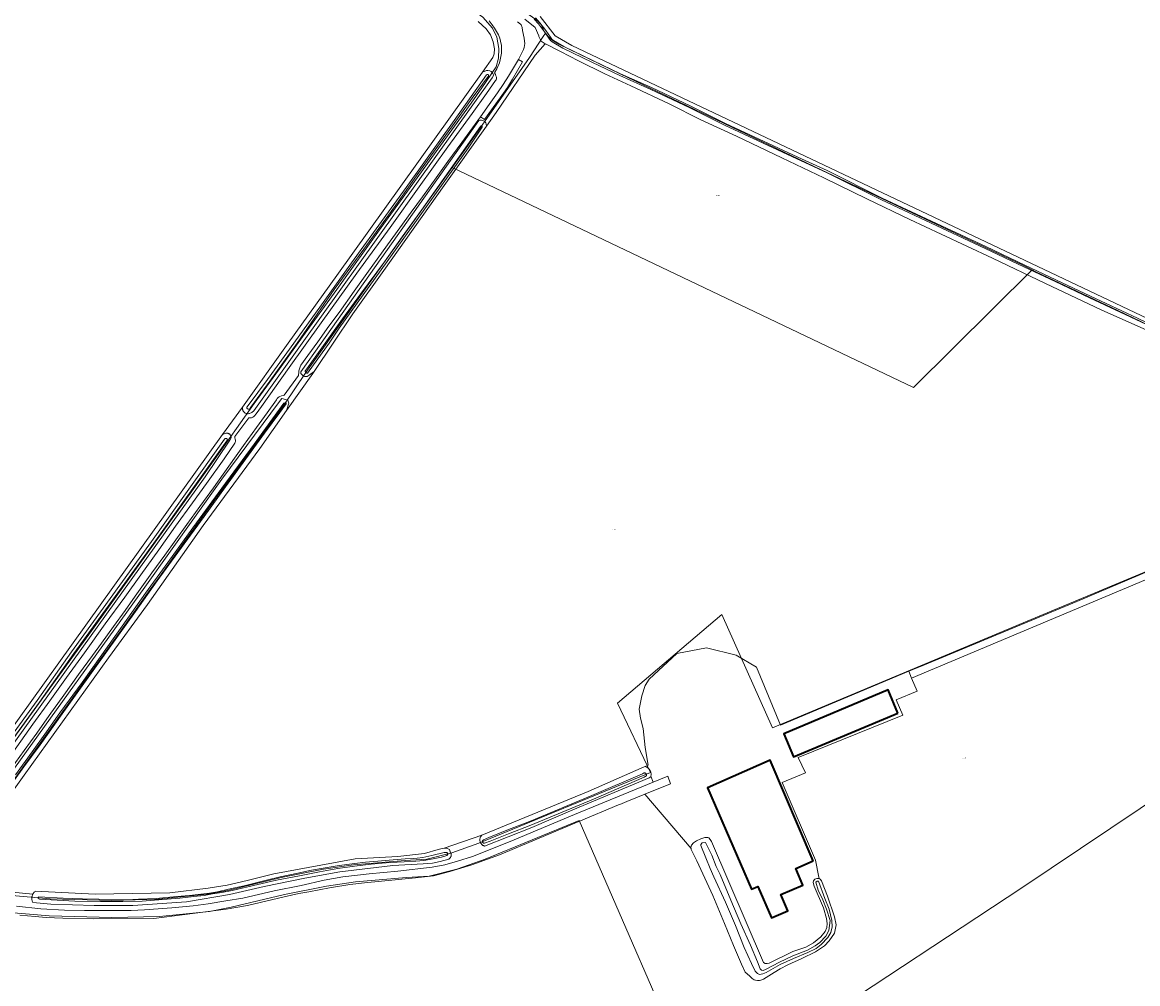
# Model space of a CAD drawing. Header units: metres. Extents: x 250001 to 257773, y 598992 to 609118.
# Tile 236 of 256: x 252382 to 252836, y 602239 to 602631. Entities that reach past the tile are written whole.
import ezdxf
from ezdxf.enums import TextEntityAlignment as Align
from ezdxf.lldxf.tags import DXFTag

# ---------------------------------------------------------------- set-up
doc = ezdxf.new("R2010")
doc.units = ezdxf.units.M
for name, color, linetype, lineweight in [('B-WE-GR-BOUWLAND-GV', 252, 'Continuous', 13), ('B-WE-GR-GROENVOORZIENING-GV', 252, 'Continuous', 18), ('B-WE-KG-GRENS_PERCEEL-G', 150, 'KG-PERCEEL', 18), ('B-WE-KG-GRENS_PERCEEL-S', 150, 'Continuous', 25), ('B-WE-OG-BEBOUWING-GV', 1, 'Continuous', 35), ('B-WE-OG-BEBOUWING-T18', 7, 'Continuous', 18), ('B-WE-OG-TERREIN_ERF-GV', 7, 'Continuous', 18), ('B-WE-OG-WATER-GV', 252, 'Continuous', 18), ('B-WE-OG-WATER_SLOOT-GV', 252, 'Continuous', 18), ('B-WE-VH-ONVERHARD-GV', 252, 'Continuous', 18), ('B-WE-VH-VERHARDING_BEDRIJFSVLOERPLAAT-GV', 252, 'Continuous', 18), ('B-WE-VH-VERHARDING_GESLOTEN-GV', 252, 'Continuous', 18), ('B-WE-VH-VERHARDING_OPEN-GV', 252, 'Continuous', 18), ('X-XX-AL-REFERENTIE-G', 7, 'Continuous', 18)]:
    doc.layers.add(name, color=color, linetype=linetype, lineweight=lineweight)
doc.styles.add('NLCS-ISO', font='NLCS-ISO.ttf')
doc.styles.add('NLCS-ISO-ANNOTATIEF-T18', font='NLCS-ISO.ttf', dxfattribs={"height": 1.8})
doc.styles.get("Standard").update_dxf_attribs({"font": 'NLCS-ISO.ttf'})
tags = doc.linetypes.add('KG-PERCEEL', pattern='A,5.5,-2,["P",Standard,S=1.8,R=0,X=-0.5,Y=-0.9],-2,5.5,-2,[5,NLCS.SHX,S=0.75,R=0,X=0,Y=0],-2', length=19).pattern_tags.tags
tags[6] = DXFTag(74, 10)

# ---------------------------------------------------------------- blocks, each defined once
blk = doc.blocks.new('SKG-PERCEELNUMMER-SO')
at = {"style": 'NLCS-ISO', "oblique": 10, "flags": 1}
blk.add_attdef('GEMEENTECODE', text='', height=1.8, dxfattribs=at).set_placement((0, 2.6), align=Align.MIDDLE_CENTER)
at = {"style": 'NLCS-ISO', "oblique": 10}
blk.add_attdef('SECTIE', text='', height=1.8, dxfattribs=at).set_placement((-0.5, 0), align=Align.MIDDLE_RIGHT)
blk.add_attdef('PERCEELNUMMER', text='', height=1.8, dxfattribs=at).set_placement((0.5, 0), align=Align.MIDDLE_LEFT)
blk = doc.blocks.new('BS2021-132-Xref-KAD-20210617')
at = {"layer": 'B-WE-KG-GRENS_PERCEEL-G', "flags": 128}
for points in [[(252595.371, 602626.159), (252594.758, 602626.924), (252593.551, 602629.742), (252591.939, 602631.353), (252589.123, 602633.365), (252585.096, 602635.781), (252578.654, 602639.002), (252561.746, 602648.261), (252552.488, 602653.092), (252550.475, 602654.299), (252549.266, 602655.507), (252547.656, 602657.52), (252546.047, 602661.546), (252545.645, 602666.377), (252546.22, 602672.707)], [(252343.736, 602290.929), (252344.984, 602292.375), (252349.015, 602297.937), (252356.75, 602308.437), (252376.125, 602335.5), (252386.125, 602349.312), (252401.484, 602370.562), (252411.625, 602384.5), (252427.156, 602406), (252451.453, 602439.812), (252465.609, 602459.75), (252476.734, 602475.437), (252487.14, 602489.562), (252496.468, 602502.625), (252510.437, 602521.875), (252528.515, 602547.062), (252543.171, 602567.375), (252554.312, 602582.875), (252565.015, 602597.687), (252569.437, 602603.937), (252575.187, 602612.5), (252576.234, 602616), (252576.375, 602620), (252575.5, 602624.562), (252573.781, 602628.187), (252569.859, 602632.75), (252566.453, 602635.187), (252561.937, 602637.5), (252545.906, 602645.75), (252532.75, 602652.562), (252532.179, 602652.924)], [(252595.371, 602626.159), (252594.412, 602624.807), (252588.781, 602616.375), (252563.796, 602580.625), (252557.326, 602571.595)], [(252793.288, 602529.873), (252789.204, 602531.916), (252707.479, 602570.564), (252625.756, 602609.614), (252600.797, 602621.691), (252597.979, 602623.301), (252596.369, 602624.911), (252595.371, 602626.159)], [(252557.326, 602571.595), (252525.062, 602526.562), (252497.765, 602488.125), (252489.078, 602475.187), (252480.375, 602463.312), (252471.14, 602450.5), (252460.843, 602436.375), (252447.953, 602418.5), (252438.968, 602405.875), (252434.531, 602399.75), (252422.828, 602383.375), (252409.281, 602364.562), (252383.171, 602328.25), (252362.015, 602298.812), (252354.312, 602287.875), (252349.419, 602281.019)], [(252557.326, 602571.595), (252745.056, 602481.968), (252793.288, 602529.873)], [(252952.648, 602455.024), (252949.83, 602455.829), (252947.012, 602457.037), (252936.948, 602461.868), (252898.3, 602479.984), (252869.314, 602493.671), (252828.252, 602513.398), (252794.838, 602529.098), (252793.288, 602529.873)], [(252624.628, 602353.573), (252667.017, 602389.603), (252687.642, 602343.543), (252789.703, 602386.181), (252953.485, 602454.618)], [(252638.101, 602325.284), (252624.628, 602353.573)], [(252349.419, 602281.019), (252359.072, 602278.602), (252376.636, 602275.447), (252393.807, 602273.989), (252418.851, 602273.314), (252437.847, 602273.768), (252457.651, 602275.767), (252466.019, 602277.358), (252487.718, 602282.544), (252505.04, 602285.962), (252517.152, 602287.771), (252538.188, 602289.571), (252546.98, 602290.128), (252557.196, 602292.668), (252568.222, 602296.615), (252638.101, 602325.284)], [(252702.447, 602221.157), (252704.319, 602222.462), (252789.16, 602278.367), (252849.189, 602318.661)], [(252345.048, 602274.897), (252357.612, 602271.752), (252375.716, 602268.5), (252393.407, 602266.998), (252418.849, 602266.312), (252438.288, 602266.777), (252458.655, 602268.832), (252467.475, 602270.509), (252489.193, 602275.7), (252506.248, 602279.065), (252517.957, 602280.814), (252538.729, 602282.591), (252548.053, 602283.182), (252559.222, 602285.959), (252570.72, 602290.074), (252609.037, 602305.794), (252658.823, 602191.263)]]:
    blk.add_lwpolyline(points, dxfattribs=at)
at = {"layer": 'B-WE-KG-GRENS_PERCEEL-S', "xscale": 0.2, "yscale": 0.2, "zscale": 0.2}
for p, values in [((252665.171, 602560.118), {'PERCEELNUMMER': '133', 'SECTIE': 'M'}), ((252623.055, 602424.268), {'PERCEELNUMMER': '402', 'SECTIE': 'M'}), ((252765.431, 602331.145), {'PERCEELNUMMER': '403', 'SECTIE': 'M'})]:
    blk.add_blockref('SKG-PERCEELNUMMER-SO', p, dxfattribs=at).add_auto_attribs(values)
blk = doc.blocks.new('BS2021-132-Xref-BGT-GRIJS-20210617-aangepast')
at = {"layer": 'B-WE-GR-BOUWLAND-GV', "flags": 128}
for points in [[(252593.165, 602632.978), (252599.211, 602625.148), (252606.05, 602621.183), (252861.435, 602500), (252952.179, 602456.941), (252954.855, 602457.634), (252957.432, 602459.121), (252976.233, 602480.011), (252994.241, 602500), (253000, 602506.896), (253006.278, 602514.566), (253019.61, 602529.729), (253032.752, 602544.942), (253045.336, 602559.37), (253061.363, 602577.725), (253075.728, 602594.161), (253081.523, 602601.325), (253098.521, 602621.15), (253116.121, 602640.742)], [(252347.367, 602300.548), (252463.957, 602462.842), (252471.977, 602474.007), (252490.651, 602500), (252510.453, 602527.565), (252569.661, 602610.3), (252573.943, 602616.284), (252574.456, 602617.784), (252574.518, 602619.872), (252574.075, 602622.656), (252572.911, 602625.512), (252571.214, 602627.948), (252567.92, 602630.943)], [(252909.18, 602433.028), (252744.209, 602363.683), (252746.521, 602358.422), (252737.948, 602354.912), (252740.697, 602348.611), (252698.067, 602331.427), (252701.055, 602325.187), (252691.563, 602321.319), (252705.186, 602289.679), (252706.57, 602282.683), (252706.823, 602282.008), (252707.037, 602281.901), (252707.644, 602281.264), (252710.089, 602275.024), (252712.98, 602266.662), (252713.625, 602263.374), (252712.979, 602260.013), (252710.802, 602256.793), (252708.845, 602254.795), (252705.203, 602252.3), (252699.669, 602249.587), (252693.868, 602247.087), (252690.797, 602245.451), (252688.362, 602243.892), (252684.012, 602241.229), (252682.929, 602240.759), (252682.339, 602240.683), (252681.546, 602240.663), (252680.789, 602240.804), (252680.211, 602241.01), (252679.444, 602241.533), (252678.284, 602242.537), (252676.596, 602244.121), (252675.006, 602247.344), (252671.759, 602254.873), (252668.194, 602263.84), (252663.35, 602275.245), (252656.951, 602289.332), (252654.66, 602294.043), (252654.565, 602294.432), (252635.743, 602316.502), (252628.457, 602313.568), (252625.632, 602312.327), (252625.091, 602312.134), (252576.549, 602291.838), (252565.304, 602287.696), (252556.398, 602284.997), (252549.742, 602283.316), (252542.417, 602282.524), (252521.685, 602280.44), (252515.658, 602279.735), (252507.498, 602278.426), (252498.997, 602276.758), (252495.018, 602276.056), (252489.007, 602274.701), (252479.171, 602272.499), (252474.056, 602271.268), (252465.356, 602269.753), (252435.997, 602265.96), (252411.593, 602265.775), (252398.945, 602266.035), (252392.092, 602266.358), (252387.635, 602266.742), (252381.476, 602267.283)], [(252839.931, 602505.399), (252821.474, 602513.682), (252798.768, 602524.383), (252777.147, 602534.633), (252756.368, 602544.396), (252743.59, 602550.442), (252726.13, 602558.756), (252708.554, 602567.325), (252691.42, 602575.45), (252673.105, 602584.266), (252658.549, 602590.963), (252645.678, 602597.45), (252630.012, 602604.766), (252619.415, 602609.659), (252608.724, 602614.977), (252601.402, 602618.751), (252600.621, 602619.168), (252596.103, 602621.406), (252595.253, 602621.827), (252591.125, 602617.277), (252575.25, 602593.993), (252571.286, 602588.423), (252554.084, 602564.254), (252529.53, 602529.646), (252516.936, 602511.972), (252508.885, 602500), (252501.144, 602488.489), (252500.638, 602487.736), (252489.944, 602472.639), (252479.047, 602457.256), (252455.976, 602425.824), (252433.433, 602393.756), (252417.558, 602372.06), (252383.268, 602324.223), (252359.244, 602290.886)], [(252368.429, 602277.625), (252386.764, 602275.842), (252386.886, 602276.054), (252387.022, 602276.258), (252387.171, 602276.453), (252387.332, 602276.637), (252387.505, 602276.81), (252387.694, 602276.993), (252412.124, 602275.822), (252442.503, 602276.304), (252458.054, 602278.268), (252465.845, 602279.526), (252473.958, 602281.444), (252484.83, 602284.125), (252517.925, 602290.241), (252535.269, 602291.215), (252546.032, 602292.378), (252551.617, 602293.996), (252553.269, 602294.382), (252554.158, 602294.573), (252569.423, 602299.883), (252612.636, 602317.617), (252635.418, 602327.586), (252635.829, 602327.766), (252637.113, 602328.326), (252635.823, 602335.536), (252635.096, 602343.275), (252633.938, 602347.476), (252633.409, 602351.047), (252634.467, 602356.604), (252635.923, 602360.705), (252637.51, 602363.351), (252648.71, 602373.705), (252660.793, 602376.043), (252672.877, 602373.12), (252681.221, 602368.27), (252690.878, 602344.59), (252743.152, 602366.542), (252747.896, 602368.534), (252811.528, 602394.993), (252891.829, 602428.992)]]:
    blk.add_lwpolyline(points, dxfattribs=at)
at = {"layer": 'B-WE-GR-GROENVOORZIENING-GV', "flags": 128}
for points in [[(252583.983, 602630.759), (252585.102, 602629.847), (252585.37, 602629.547), (252585.541, 602629.257), (252585.693, 602628.91), (252585.806, 602628.524), (252586.028, 602627.252), (252586.605, 602624.246), (252586.837, 602623.003), (252586.927, 602622.06), (252586.835, 602621.214), (252586.636, 602620.339), (252586.371, 602619.59), (252585.474, 602617.72), (252584.343, 602615.534), (252585.972, 602614.512), (252583.995, 602611.042), (252581.922, 602607.534), (252579.802, 602604.152), (252577.508, 602600.799), (252573.983, 602595.973), (252570.525, 602591.079), (252568.887, 602592.196), (252561.318, 602581.758), (252555.627, 602573.983), (252550.809, 602567.346), (252545.302, 602559.656), (252540.679, 602553.346), (252536.096, 602547.055), (252529.325, 602537.612), (252522.653, 602528.4), (252517.525, 602521.265), (252511.318, 602512.56), (252507.181, 602506.939), (252502.712, 602500.656), (252498.653, 602495.093), (252495.768, 602491.042), (252495.446, 602490.457), (252495.319, 602490.034), (252495.171, 602489.574), (252495.002, 602488.766), (252494.91, 602487.968), (252494.868, 602487.343), (252494.826, 602486.833), (252489.037, 602478.837), (252488.652, 602478.792), (252487.958, 602478.614), (252487.263, 602478.378), (252486.945, 602478.226), (252486.597, 602477.988), (252486.393, 602477.787), (252486.199, 602477.528), (252485.821, 602477.03), (252482.032, 602471.744), (252477.797, 602465.73), (252472.455, 602458.404), (252466.481, 602449.938), (252460.177, 602441.127), (252454.699, 602433.571), (252449.426, 602426.303), (252440.373, 602413.768), (252435.206, 602406.566), (252431.797, 602401.874), (252428.349, 602397.047), (252424.24, 602391.263), (252419.491, 602384.712), (252414.624, 602377.942), (252411.021, 602372.904), (252405.378, 602365.206), (252399.346, 602356.759), (252393.44, 602348.484), (252388.302, 602341.331), (252383.165, 602334.293), (252377.92, 602326.976)], [(252380.071, 602270.899), (252389.991, 602269.873), (252399.672, 602269.381), (252407.703, 602269.206), (252416.405, 602269.16), (252426.77, 602269.158), (252432.227, 602269.433), (252443.291, 602270.236), (252451.994, 602271.022), (252458.11, 602271.877), (252465.23, 602273.049), (252472.192, 602274.241), (252484.909, 602277.177), (252495.913, 602279.416), (252505.237, 602281.455), (252512.89, 602282.867), (252523.514, 602284.13), (252535.291, 602285.198), (252549.235, 602286.794), (252554.359, 602287.758), (252559.558, 602289.286), (252565.557, 602291.194), (252580.915, 602297.234), (252607.162, 602308.253), (252639.104, 602321.369), (252638.194, 602323.821), (252638.132, 602323.6), (252637.572, 602323.106), (252606.512, 602310.2), (252589.717, 602302.987), (252570.47, 602295.417), (252570.437, 602295.428), (252570.244, 602295.501), (252570.057, 602295.589), (252569.877, 602295.692), (252569.706, 602295.808), (252569.544, 602295.936), (252569.393, 602296.077), (252569.253, 602296.229), (252569.125, 602296.392), (252569.01, 602296.564), (252568.909, 602296.744), (252568.822, 602296.932), (252568.749, 602297.126), (252568.692, 602297.324), (252568.651, 602297.527), (252568.625, 602297.732), (252568.615, 602297.938), (252568.622, 602298.145), (252568.644, 602298.351), (252568.682, 602298.554), (252568.736, 602298.754), (252568.804, 602298.949), (252568.888, 602299.138), (252569.423, 602299.883), (252554.158, 602294.573), (252555.089, 602294.554), (252556.213, 602293.94), (252556.552, 602293.083), (252556.587, 602293.027), (252556.681, 602292.857), (252556.762, 602292.68), (252556.827, 602292.497), (252556.877, 602292.309), (252556.912, 602292.117), (252556.931, 602291.924), (252556.933, 602291.729), (252556.92, 602291.535), (252556.891, 602291.343), (252556.846, 602291.153), (252556.786, 602290.968), (252556.711, 602290.789), (252555.931, 602290.019), (252552.407, 602289.129), (252549.326, 602288.45), (252545.587, 602288.154), (252533.26, 602287.515), (252526.382, 602286.717), (252511.601, 602284.924), (252497.425, 602282.358), (252480.881, 602278.921), (252466.772, 602275.63), (252449.247, 602272.765), (252427.47, 602271.222), (252411.675, 602271.192), (252394.017, 602271.77), (252386.764, 602272.455), (252386.561, 602272.758), (252386.482, 602272.99), (252386.419, 602273.227), (252386.372, 602273.467), (252386.34, 602273.71), (252386.324, 602273.954), (252386.324, 602274.199), (252386.34, 602274.444), (252386.372, 602274.687), (252386.42, 602274.927), (252386.483, 602275.164), (252386.562, 602275.396), (252386.656, 602275.622), (252386.764, 602275.842), (252368.429, 602277.625)], [(252376.864, 602323.657), (252432.364, 602400.812), (252463.698, 602444.716), (252487.032, 602476.344), (252488.09, 602477.518), (252490.459, 602476.85), (252490.942, 602475.659), (252489.944, 602472.639), (252500.638, 602487.736), (252501.144, 602488.489), (252499.217, 602486.967), (252498.308, 602486.482), (252498.159, 602486.457), (252497.971, 602486.439), (252497.782, 602486.437), (252497.594, 602486.451), (252497.408, 602486.481), (252497.225, 602486.527), (252497.046, 602486.588), (252496.873, 602486.664), (252496.707, 602486.755), (252496.55, 602486.859), (252496.402, 602486.975), (252496.264, 602487.105), (252496.138, 602487.245), (252496.024, 602487.396), (252495.923, 602487.555), (252495.836, 602487.723), (252495.834, 602488.405), (252504.04, 602500), (252568.242, 602590.723), (252568.714, 602590.841), (252569.251, 602590.874), (252570.059, 602590.598), (252570.599, 602590.206), (252570.985, 602589.672), (252571.215, 602589.123), (252571.286, 602588.423), (252575.25, 602593.993), (252591.125, 602617.277), (252595.253, 602621.827), (252596.103, 602621.406), (252594.792, 602622.192), (252593.589, 602622.915), (252592.616, 602624.911), (252592.548, 602625.068), (252591.08, 602628.498), (252586.885, 602631.868)], [(252567.92, 602630.943), (252571.214, 602627.948), (252572.911, 602625.512), (252574.075, 602622.656), (252574.518, 602619.872), (252574.456, 602617.784), (252573.943, 602616.284), (252569.661, 602610.3), (252570.383, 602610.679), (252571.271, 602611.043), (252571.916, 602611.048), (252572.741, 602610.835), (252573.21, 602610.592), (252573.611, 602610.239), (252573.902, 602609.802), (252574.218, 602609.198), (252574.211, 602608.955), (252573.658, 602608.024), (252496.359, 602500), (252476.681, 602472.5), (252475.864, 602471.836), (252474.84, 602471.45), (252474.76, 602471.426), (252474.578, 602471.385), (252474.394, 602471.359), (252474.208, 602471.35), (252474.022, 602471.356), (252473.837, 602471.378), (252473.655, 602471.416), (252473.477, 602471.47), (252473.304, 602471.539), (252473.137, 602471.622), (252472.978, 602471.719), (252472.829, 602471.83), (252472.689, 602471.953), (252472.56, 602472.087), (252472.444, 602472.232), (252472.34, 602472.387), (252472.25, 602472.55), (252472.174, 602472.72), (252472.113, 602472.896), (252472.067, 602473.076), (252472.037, 602473.26), (252472.023, 602473.446), (252471.977, 602474.007), (252463.957, 602462.842), (252465.043, 602463.346), (252465.053, 602463.349), (252465.216, 602463.398), (252465.384, 602463.432), (252465.554, 602463.45), (252465.724, 602463.452), (252465.894, 602463.438), (252466.063, 602463.409), (252466.227, 602463.363), (252466.387, 602463.303), (252466.54, 602463.227), (252466.686, 602463.138), (252466.822, 602463.036), (252466.949, 602462.921), (252467.064, 602462.795), (252467.167, 602462.658), (252467.256, 602462.513), (252467.332, 602462.36), (252467.393, 602462.2), (252467.439, 602462.036), (252467.469, 602461.868), (252467.483, 602461.698), (252467.482, 602461.527), (252466.933, 602460.516), (252456.897, 602445.715), (252349.474, 602296.29)], [(252378.531, 602333.446), (252386.78, 602344.961), (252393.618, 602354.491), (252400.425, 602364.001), (252407.708, 602373.992), (252416.19, 602385.784), (252424.098, 602396.645), (252430.643, 602405.796), (252437.985, 602416.002), (252444.832, 602425.593), (252451.691, 602435.072), (252457.369, 602442.964), (252464.539, 602452.995), (252468.894, 602459.32), (252469.085, 602459.708), (252469.143, 602460.076), (252469.14, 602460.534), (252469.096, 602461.043), (252468.98, 602461.582), (252468.854, 602462.049), (252474.596, 602469.647), (252475.146, 602469.62), (252475.644, 602469.715), (252476.253, 602469.974), (252476.69, 602470.221), (252476.983, 602470.478), (252477.589, 602471.236), (252479.757, 602474.286), (252491.051, 602490.172), (252504.051, 602508.3), (252518.594, 602528.578), (252532.069, 602547.147), (252543.929, 602563.628), (252555.638, 602579.965), (252565.441, 602593.548), (252571.271, 602601.605), (252575.012, 602606.896), (252575.213, 602607.233), (252575.37, 602607.588), (252575.371, 602607.876), (252575.326, 602608.3), (252575.166, 602608.802), (252574.919, 602609.342), (252574.616, 602610.008), (252575.512, 602611.696), (252575.971, 602612.655), (252576.549, 602614.104), (252576.893, 602615.314), (252577.201, 602616.659), (252577.422, 602618.034), (252577.471, 602619.727), (252577.366, 602621.219), (252577.079, 602622.895), (252576.712, 602624.13), (252576.144, 602625.5), (252575.441, 602626.852), (252574.575, 602628.301), (252573.612, 602629.626), (252572.41, 602631.212)]]:
    blk.add_lwpolyline(points, dxfattribs=at)
at = {"layer": 'B-WE-OG-BEBOUWING-GV', "flags": 128}
for points in [[(252738.682, 602349.531), (252734.732, 602358.946), (252692.26, 602341.129), (252696.21, 602331.714)], [(252704.285, 602289.325), (252686.801, 602330.291), (252661.236, 602319.162), (252679.199, 602277.836), (252681.692, 602278.92), (252687.244, 602266.146), (252693.97, 602269.03), (252691.117, 602275.715), (252700.015, 602279.512), (252697.13, 602286.271)]]:
    blk.add_lwpolyline(points, close=True, dxfattribs=at)
at = {"layer": 'B-WE-OG-TERREIN_ERF-GV', "flags": 128}
for points in [[(252681.221, 602368.27), (252672.877, 602373.12), (252660.793, 602376.043), (252648.71, 602373.705), (252637.51, 602363.351), (252635.923, 602360.705), (252634.467, 602356.604), (252633.409, 602351.047), (252633.938, 602347.476), (252635.096, 602343.275), (252635.823, 602335.536), (252637.113, 602328.326), (252635.829, 602327.766), (252635.883, 602327.752), (252636.101, 602327.683), (252636.314, 602327.598), (252636.521, 602327.5), (252636.72, 602327.387), (252636.911, 602327.26), (252637.093, 602327.121), (252637.264, 602326.969), (252637.425, 602326.805), (252637.573, 602326.631), (252637.71, 602326.446), (252637.832, 602326.253), (252637.942, 602326.052), (252638.036, 602325.843), (252638.117, 602325.629), (252638.181, 602325.409), (252638.231, 602325.185), (252638.264, 602324.959), (252638.282, 602324.73), (252638.284, 602324.501), (252638.27, 602324.272), (252638.24, 602324.045), (252638.194, 602323.821), (252639.104, 602321.369), (252645.078, 602323.822), (252646.237, 602320.727), (252635.743, 602316.502), (252654.565, 602294.432), (252654.469, 602294.822), (252654.796, 602295.794), (252655.516, 602296.666), (252656.701, 602297.48), (252658.468, 602298.279), (252660.201, 602298.836), (252661.333, 602298.946), (252661.809, 602298.787), (252662.369, 602298.119), (252662.872, 602297.298), (252684.068, 602248.019), (252684.701, 602247.634), (252685.465, 602247.593), (252686.363, 602247.808), (252696.016, 602252.445), (252701.182, 602254.236), (252704.36, 602256.015), (252707.353, 602258.444), (252709.097, 602260.588), (252709.787, 602262.277), (252709.951, 602263.938), (252709.698, 602265.951), (252708.382, 602270.275), (252704.681, 602279.018), (252704.238, 602280.614), (252704.353, 602281.229), (252704.949, 602281.877), (252705.773, 602282.23), (252706.441, 602282.197), (252706.823, 602282.008), (252706.57, 602282.683), (252705.186, 602289.679), (252691.563, 602321.319), (252701.055, 602325.187), (252698.067, 602331.427), (252740.697, 602348.611), (252737.948, 602354.912), (252746.521, 602358.422), (252744.209, 602363.683), (252743.152, 602366.542), (252690.878, 602344.59)], [(252692.26, 602341.129), (252734.732, 602358.946), (252738.682, 602349.531), (252696.21, 602331.714)], [(252686.801, 602330.291), (252704.285, 602289.325), (252697.13, 602286.271), (252700.015, 602279.512), (252691.117, 602275.715), (252693.97, 602269.03), (252687.244, 602266.146), (252681.692, 602278.92), (252679.199, 602277.836), (252661.236, 602319.162)]]:
    blk.add_lwpolyline(points, close=True, dxfattribs=at)
at = {"layer": 'B-WE-OG-WATER-GV', "flags": 128}
for points in [[(252850.614, 602503.287), (252836.263, 602510.18), (252817.072, 602519.225), (252802.974, 602525.867), (252790.329, 602531.797), (252774.503, 602539.358), (252750.328, 602550.648), (252732.323, 602559.124), (252709.968, 602570.268), (252697.986, 602575.753), (252668.548, 602589.509), (252654.172, 602596.696), (252638.492, 602604.065), (252625.866, 602609.673), (252614.835, 602615.005), (252602.787, 602620.795), (252598.536, 602623.286), (252597.872, 602623.812), (252597.303, 602624.579), (252595.528, 602627.267), (252593.072, 602630.481), (252591.19, 602632.46)], [(252590.66, 602631.857), (252592.463, 602629.961), (252594.875, 602626.804), (252596.647, 602624.12), (252597.293, 602623.25), (252598.083, 602622.624), (252602.411, 602620.088), (252614.488, 602614.284), (252625.53, 602608.948), (252638.159, 602603.337), (252653.823, 602595.976), (252668.2, 602588.789), (252697.651, 602575.027), (252709.622, 602569.546), (252731.974, 602558.404), (252749.989, 602549.924), (252774.161, 602538.635), (252789.987, 602531.074), (252802.633, 602525.144), (252816.731, 602518.502), (252839.582, 602507.787)], [(252376.184, 602318.034), (252383.129, 602327.593), (252389.655, 602336.65), (252398.692, 602349.196), (252404.719, 602357.717), (252411.344, 602366.826), (252421.647, 602381.283), (252428.44, 602390.899), (252437.377, 602403.402), (252445.719, 602414.876), (252456.377, 602429.583), (252465.188, 602441.54), (252473.36, 602452.999), (252480.995, 602463.43), (252487.257, 602471.797), (252489.766, 602475.397), (252489.75, 602475.608), (252489.646, 602475.725), (252489.283, 602475.786), (252488.924, 602475.707), (252476.741, 602458.982), (252463.633, 602441.089), (252451.807, 602424.935), (252441.688, 602410.744), (252432.596, 602398.368), (252423.101, 602384.886), (252414.167, 602372.232), (252406.819, 602361.979), (252397.725, 602349.598), (252392.33, 602341.867), (252386.404, 602333.709), (252379.741, 602324.376)], [(252366.293, 602322.201), (252389.404, 602353.971), (252403.385, 602373.718), (252435.952, 602418.624), (252465.733, 602460.315), (252465.743, 602460.328), (252465.797, 602460.41), (252465.837, 602460.499), (252465.863, 602460.594), (252465.872, 602460.692), (252465.865, 602460.79), (252465.843, 602460.885), (252465.805, 602460.975), (252465.753, 602461.059), (252465.689, 602461.132), (252465.613, 602461.195), (252465.528, 602461.244), (252465.437, 602461.278), (252465.341, 602461.298), (252465.242, 602461.301), (252465.145, 602461.289), (252465.051, 602461.261), (252464.963, 602461.218), (252464.883, 602461.161), (252464.814, 602461.092), (252464.756, 602461.013), (252434.978, 602419.324), (252402.41, 602374.417), (252388.429, 602354.67), (252365.315, 602322.897)]]:
    blk.add_lwpolyline(points, dxfattribs=at)
for points in [[(252571.779, 602609.412), (252571.692, 602609.415), (252571.607, 602609.401), (252571.525, 602609.372), (252571.256, 602609.196), (252558.155, 602590.614), (252538.565, 602563.448), (252516.413, 602532.701), (252504.131, 602515.596), (252492.862, 602500), (252482.155, 602485.294), (252474.397, 602474.741), (252473.841, 602473.971), (252473.817, 602473.739), (252473.789, 602473.638), (252473.986, 602473.402), (252474.372, 602473.231), (252474.713, 602473.24), (252474.991, 602473.358), (252475.458, 602473.952), (252483.126, 602484.59), (252494.347, 602500), (252509.323, 602521.867), (252521.416, 602538.352), (252535.401, 602557.618), (252543.759, 602569.526), (252558.184, 602589.473), (252565.432, 602599.766), (252571.958, 602608.544), (252571.992, 602608.566), (252572.058, 602608.622), (252572.112, 602608.69), (252572.153, 602608.766), (252572.179, 602608.848), (252572.19, 602608.934), (252572.185, 602609.02), (252572.163, 602609.104), (252572.127, 602609.182), (252572.077, 602609.253), (252572.015, 602609.313), (252571.943, 602609.361), (252571.863, 602609.394)], [(252569.327, 602588.435), (252569.157, 602588.468), (252569.056, 602588.45), (252568.822, 602588.263), (252557.592, 602572.169), (252544.892, 602554.24), (252536.962, 602543.356), (252529.787, 602533.169), (252520.103, 602520.059), (252512.757, 602510.023), (252505.67, 602500), (252498.169, 602489.623), (252497.567, 602488.733), (252497.571, 602488.618), (252497.589, 602488.505), (252497.624, 602488.396), (252497.673, 602488.292), (252497.736, 602488.196), (252497.813, 602488.11), (252497.9, 602488.036), (252497.996, 602487.974), (252498.101, 602487.926), (252498.211, 602487.893), (252498.324, 602487.876), (252498.439, 602487.875), (252498.514, 602487.883), (252499.223, 602488.861), (252507.274, 602500), (252511.32, 602506.214), (252530.883, 602533.28), (252548.909, 602558.51), (252563.829, 602579.427), (252569.567, 602587.897), (252569.514, 602588.184), (252569.446, 602588.301)], [(252635.807, 602325.149), (252635.698, 602325.163), (252635.587, 602325.162), (252635.479, 602325.144), (252635.373, 602325.111), (252635.274, 602325.063), (252635.183, 602325.002), (252634.784, 602324.862), (252614.208, 602315.981), (252588.785, 602305.385), (252579.656, 602301.916), (252572.201, 602298.869), (252570.16, 602297.956), (252570.073, 602297.918), (252569.98, 602297.861), (252569.897, 602297.791), (252569.824, 602297.709), (252569.765, 602297.618), (252569.719, 602297.519), (252569.688, 602297.415), (252569.673, 602297.307), (252569.674, 602297.198), (252569.691, 602297.09), (252569.723, 602296.986), (252569.77, 602296.888), (252569.831, 602296.798), (252569.905, 602296.717), (252569.989, 602296.648), (252570.083, 602296.593), (252570.184, 602296.551), (252570.29, 602296.525), (252570.398, 602296.515), (252570.507, 602296.52), (252572.806, 602297.388), (252580.242, 602300.427), (252589.377, 602303.898), (252614.834, 602314.509), (252635.426, 602323.438), (252635.939, 602323.697), (252636.002, 602323.725), (252636.096, 602323.783), (252636.181, 602323.853), (252636.255, 602323.935), (252636.316, 602324.027), (252636.363, 602324.127), (252636.396, 602324.232), (252636.413, 602324.341), (252636.414, 602324.451), (252636.399, 602324.561), (252636.369, 602324.667), (252636.323, 602324.767), (252636.263, 602324.86), (252636.191, 602324.943), (252636.107, 602325.015), (252636.014, 602325.074), (252635.913, 602325.119)], [(252662.984, 602291.67), (252660.369, 602296.853), (252659.104, 602296.699), (252658.539, 602296.041), (252658.55, 602295.6), (252660.568, 602290.57), (252662.368, 602286.217), (252663.838, 602282.941), (252668.505, 602272.536), (252672.587, 602263.04), (252676.211, 602254.114), (252679.152, 602247.561), (252680.636, 602244.526), (252681.647, 602243.508), (252682.459, 602243.187), (252683.76, 602243.341), (252685.149, 602244), (252690.753, 602247.157), (252696.172, 602249.627), (252702.076, 602252.029), (252705.447, 602253.723), (252707.514, 602255.363), (252710.153, 602258.183), (252711.405, 602260.264), (252711.949, 602262.528), (252711.884, 602265.057), (252710.678, 602269.786), (252708.981, 602274.041), (252706.369, 602281.095), (252705.865, 602281.172), (252705.372, 602280.736), (252706.316, 602277.398), (252708.141, 602273.541), (252709.69, 602269.772), (252711.11, 602265.171), (252710.937, 602263.066), (252710.615, 602261.059), (252709.321, 602258.732), (252706.908, 602256.218), (252705.061, 602254.762), (252701.902, 602253.065), (252696.001, 602250.787), (252690.487, 602248.205), (252684.797, 602245.169), (252683.865, 602244.824), (252683.155, 602244.902), (252682.914, 602245.137), (252682.696, 602245.46), (252681.558, 602248.325), (252678.76, 602255.049), (252674.764, 602263.779), (252670.797, 602273.392), (252666.416, 602283.779), (252664.763, 602287.144)], [(252555.178, 602292.768), (252554.815, 602292.819), (252554.064, 602292.729), (252549.134, 602291.508), (252545.476, 602290.801), (252543.166, 602290.44), (252541.71, 602290.392), (252538.239, 602290.263), (252531.735, 602289.697), (252527.065, 602289.306), (252522.066, 602288.914), (252516.69, 602288.15), (252511.322, 602287.55), (252505.694, 602286.531), (252500.135, 602285.564), (252494.572, 602284.376), (252487.421, 602282.826), (252481.756, 602281.509), (252472.705, 602279.259), (252466.365, 602277.8), (252461.861, 602276.8), (252458.67, 602276.296), (252455.058, 602275.771), (252450.451, 602275.291), (252445.37, 602274.859), (252439.59, 602274.328), (252436.856, 602274.101), (252429.682, 602273.771), (252424.947, 602273.577), (252420.509, 602273.513), (252413.644, 602273.728), (252406.959, 602273.967), (252399.139, 602274.217), (252389.111, 602274.782), (252388.847, 602274.571), (252388.794, 602274.318), (252388.912, 602274.01), (252389.429, 602273.813), (252403.771, 602273.027), (252414.23, 602272.905), (252423.292, 602272.777), (252431.17, 602273.01), (252439.651, 602273.6), (252446.535, 602274.23), (252452.295, 602274.82), (252456.429, 602275.339), (252459.859, 602275.909), (252463.659, 602276.559), (252467.897, 602277.352), (252478.278, 602279.819), (252485.898, 602281.512), (252495.261, 602283.34), (252503.424, 602284.976), (252510.772, 602286.301), (252517.586, 602287.28), (252524.386, 602288.058), (252528.815, 602288.423), (252532.063, 602288.677), (252537.862, 602288.917), (252542.573, 602289.26), (252545.83, 602289.554), (252549.651, 602290.145), (252552.965, 602290.923), (252555.198, 602291.574), (252555.365, 602291.718), (252555.559, 602291.985), (252555.562, 602292.256), (252555.445, 602292.524)]]:
    blk.add_lwpolyline(points, close=True, dxfattribs=at)
at = {"layer": 'B-WE-OG-WATER_SLOOT-GV', "flags": 128}
for points in [[(253116.121, 602640.742), (253098.521, 602621.15), (253081.523, 602601.325), (253075.728, 602594.161), (253061.363, 602577.725), (253045.336, 602559.37), (253032.752, 602544.942), (253019.61, 602529.729), (253006.278, 602514.566), (253000, 602506.896), (252994.241, 602500), (252976.233, 602480.011), (252957.432, 602459.121), (252954.855, 602457.634), (252952.179, 602456.941), (252861.435, 602500), (252606.05, 602621.183), (252599.211, 602625.148), (252593.165, 602632.978)], [(252586.885, 602631.868), (252591.08, 602628.498), (252592.548, 602625.068), (252592.616, 602624.911), (252593.589, 602622.915), (252594.792, 602622.192), (252596.103, 602621.406), (252600.621, 602619.168), (252601.402, 602618.751), (252608.724, 602614.977), (252619.415, 602609.659), (252630.012, 602604.766), (252645.678, 602597.45), (252658.549, 602590.963), (252673.105, 602584.266), (252691.42, 602575.45), (252708.554, 602567.325), (252726.13, 602558.756), (252743.59, 602550.442), (252756.368, 602544.396), (252777.147, 602534.633), (252798.768, 602524.383), (252821.474, 602513.682), (252839.931, 602505.399)], [(252839.582, 602507.787), (252816.731, 602518.502), (252802.633, 602525.144), (252789.987, 602531.074), (252774.161, 602538.635), (252749.989, 602549.924), (252731.974, 602558.404), (252709.622, 602569.546), (252697.651, 602575.027), (252668.2, 602588.789), (252653.823, 602595.976), (252638.159, 602603.337), (252625.53, 602608.948), (252614.488, 602614.284), (252602.411, 602620.088), (252598.083, 602622.624), (252597.293, 602623.25), (252596.647, 602624.12), (252594.875, 602626.804), (252592.463, 602629.961), (252590.66, 602631.857)], [(252591.19, 602632.46), (252593.072, 602630.481), (252595.528, 602627.267), (252597.303, 602624.579), (252597.872, 602623.812), (252598.536, 602623.286), (252602.787, 602620.795), (252614.835, 602615.005), (252625.866, 602609.673), (252638.492, 602604.065), (252654.172, 602596.696), (252668.548, 602589.509), (252697.986, 602575.753), (252709.968, 602570.268), (252732.323, 602559.124), (252750.328, 602550.648), (252774.503, 602539.358), (252790.329, 602531.797), (252802.974, 602525.867), (252817.072, 602519.225), (252836.263, 602510.18), (252850.614, 602503.287)], [(252379.741, 602324.376), (252386.404, 602333.709), (252392.33, 602341.867), (252397.725, 602349.598), (252406.819, 602361.979), (252414.167, 602372.232), (252423.101, 602384.886), (252432.596, 602398.368), (252441.688, 602410.744), (252451.807, 602424.935), (252463.633, 602441.089), (252476.741, 602458.982), (252488.924, 602475.707), (252489.283, 602475.786), (252489.646, 602475.725), (252489.75, 602475.608), (252489.766, 602475.397), (252487.257, 602471.797), (252480.995, 602463.43), (252473.36, 602452.999), (252465.188, 602441.54), (252456.377, 602429.583), (252445.719, 602414.876), (252437.377, 602403.402), (252428.44, 602390.899), (252421.647, 602381.283), (252411.344, 602366.826), (252404.719, 602357.717), (252398.692, 602349.196), (252389.655, 602336.65), (252383.129, 602327.593), (252376.184, 602318.034)], [(252349.474, 602296.29), (252456.897, 602445.715), (252466.933, 602460.516), (252467.482, 602461.527), (252467.483, 602461.698), (252467.469, 602461.868), (252467.439, 602462.036), (252467.393, 602462.2), (252467.332, 602462.36), (252467.256, 602462.513), (252467.167, 602462.658), (252467.064, 602462.795), (252466.949, 602462.921), (252466.822, 602463.036), (252466.686, 602463.138), (252466.54, 602463.227), (252466.387, 602463.303), (252466.227, 602463.363), (252466.063, 602463.409), (252465.894, 602463.438), (252465.724, 602463.452), (252465.554, 602463.45), (252465.384, 602463.432), (252465.216, 602463.398), (252465.053, 602463.349), (252465.043, 602463.346), (252463.957, 602462.842), (252347.367, 602300.548)], [(252365.315, 602322.897), (252388.429, 602354.67), (252402.41, 602374.417), (252434.978, 602419.324), (252464.756, 602461.013), (252464.814, 602461.092), (252464.883, 602461.161), (252464.963, 602461.218), (252465.051, 602461.261), (252465.145, 602461.289), (252465.242, 602461.301), (252465.341, 602461.298), (252465.437, 602461.278), (252465.528, 602461.244), (252465.613, 602461.195), (252465.689, 602461.132), (252465.753, 602461.059), (252465.805, 602460.975), (252465.843, 602460.885), (252465.865, 602460.79), (252465.872, 602460.692), (252465.863, 602460.594), (252465.837, 602460.499), (252465.797, 602460.41), (252465.743, 602460.328), (252465.733, 602460.315), (252435.952, 602418.624), (252403.385, 602373.718), (252389.404, 602353.971), (252366.293, 602322.201)]]:
    blk.add_lwpolyline(points, dxfattribs=at)
for points in [[(252572.741, 602610.835), (252571.916, 602611.048), (252571.271, 602611.043), (252570.383, 602610.679), (252569.661, 602610.3), (252510.453, 602527.565), (252490.651, 602500), (252471.977, 602474.007), (252472.023, 602473.446), (252472.037, 602473.26), (252472.067, 602473.076), (252472.113, 602472.896), (252472.174, 602472.72), (252472.25, 602472.55), (252472.34, 602472.387), (252472.444, 602472.232), (252472.56, 602472.087), (252472.689, 602471.953), (252472.829, 602471.83), (252472.978, 602471.719), (252473.137, 602471.622), (252473.304, 602471.539), (252473.477, 602471.47), (252473.655, 602471.416), (252473.837, 602471.378), (252474.022, 602471.356), (252474.208, 602471.35), (252474.394, 602471.359), (252474.578, 602471.385), (252474.76, 602471.426), (252474.84, 602471.45), (252475.864, 602471.836), (252476.681, 602472.5), (252496.359, 602500), (252573.658, 602608.024), (252574.211, 602608.955), (252574.218, 602609.198), (252573.902, 602609.802), (252573.611, 602610.239), (252573.21, 602610.592)], [(252571.607, 602609.401), (252571.692, 602609.415), (252571.779, 602609.412), (252571.863, 602609.394), (252571.943, 602609.361), (252572.015, 602609.313), (252572.077, 602609.253), (252572.127, 602609.182), (252572.163, 602609.104), (252572.185, 602609.02), (252572.19, 602608.934), (252572.179, 602608.848), (252572.153, 602608.766), (252572.112, 602608.69), (252572.058, 602608.622), (252571.992, 602608.566), (252571.958, 602608.544), (252565.432, 602599.766), (252558.184, 602589.473), (252543.759, 602569.526), (252535.401, 602557.618), (252521.416, 602538.352), (252509.323, 602521.867), (252494.347, 602500), (252483.126, 602484.59), (252475.458, 602473.952), (252474.991, 602473.358), (252474.713, 602473.24), (252474.372, 602473.231), (252473.986, 602473.402), (252473.789, 602473.638), (252473.817, 602473.739), (252473.841, 602473.971), (252474.397, 602474.741), (252482.155, 602485.294), (252492.862, 602500), (252504.131, 602515.596), (252516.413, 602532.701), (252538.565, 602563.448), (252558.155, 602590.614), (252571.256, 602609.196), (252571.525, 602609.372)], [(252570.059, 602590.598), (252569.251, 602590.874), (252568.714, 602590.841), (252568.242, 602590.723), (252504.04, 602500), (252495.834, 602488.405), (252495.836, 602487.723), (252495.923, 602487.555), (252496.024, 602487.396), (252496.138, 602487.245), (252496.264, 602487.105), (252496.402, 602486.975), (252496.55, 602486.859), (252496.707, 602486.755), (252496.873, 602486.664), (252497.046, 602486.588), (252497.225, 602486.527), (252497.408, 602486.481), (252497.594, 602486.451), (252497.782, 602486.437), (252497.971, 602486.439), (252498.159, 602486.457), (252498.308, 602486.482), (252499.217, 602486.967), (252501.144, 602488.489), (252508.885, 602500), (252516.936, 602511.972), (252529.53, 602529.646), (252554.084, 602564.254), (252571.286, 602588.423), (252571.215, 602589.123), (252570.985, 602589.672), (252570.599, 602590.206)], [(252569.056, 602588.45), (252569.157, 602588.468), (252569.327, 602588.435), (252569.446, 602588.301), (252569.514, 602588.184), (252569.567, 602587.897), (252563.829, 602579.427), (252548.909, 602558.51), (252530.883, 602533.28), (252511.32, 602506.214), (252507.274, 602500), (252499.223, 602488.861), (252498.514, 602487.883), (252498.439, 602487.875), (252498.324, 602487.876), (252498.211, 602487.893), (252498.101, 602487.926), (252497.996, 602487.974), (252497.9, 602488.036), (252497.813, 602488.11), (252497.736, 602488.196), (252497.673, 602488.292), (252497.624, 602488.396), (252497.589, 602488.505), (252497.571, 602488.618), (252497.567, 602488.733), (252498.169, 602489.623), (252505.67, 602500), (252512.757, 602510.023), (252520.103, 602520.059), (252529.787, 602533.169), (252536.962, 602543.356), (252544.892, 602554.24), (252557.592, 602572.169), (252568.822, 602588.263)], [(252490.459, 602476.85), (252488.09, 602477.518), (252487.032, 602476.344), (252463.698, 602444.716), (252432.364, 602400.812), (252376.864, 602323.657), (252350.788, 602286.894), (252348.829, 602283.886), (252347.614, 602280.921), (252348.34, 602279.603), (252349.835, 602279.017), (252350.334, 602278.986), (252350.675, 602279.069), (252351.187, 602279.301), (252353.635, 602283.054), (252359.244, 602290.886), (252383.268, 602324.223), (252417.558, 602372.06), (252433.433, 602393.756), (252455.976, 602425.824), (252479.047, 602457.256), (252489.944, 602472.639), (252490.942, 602475.659)], [(252635.883, 602327.752), (252635.829, 602327.766), (252635.418, 602327.586), (252612.636, 602317.617), (252569.423, 602299.883), (252568.888, 602299.138), (252568.804, 602298.949), (252568.736, 602298.754), (252568.682, 602298.554), (252568.644, 602298.351), (252568.622, 602298.145), (252568.615, 602297.938), (252568.625, 602297.732), (252568.651, 602297.527), (252568.692, 602297.324), (252568.749, 602297.126), (252568.822, 602296.932), (252568.909, 602296.744), (252569.01, 602296.564), (252569.125, 602296.392), (252569.253, 602296.229), (252569.393, 602296.077), (252569.544, 602295.936), (252569.706, 602295.808), (252569.877, 602295.692), (252570.057, 602295.589), (252570.244, 602295.501), (252570.437, 602295.428), (252570.47, 602295.417), (252589.717, 602302.987), (252606.512, 602310.2), (252637.572, 602323.106), (252638.132, 602323.6), (252638.194, 602323.821), (252638.24, 602324.045), (252638.27, 602324.272), (252638.284, 602324.501), (252638.282, 602324.73), (252638.264, 602324.959), (252638.231, 602325.185), (252638.181, 602325.409), (252638.117, 602325.629), (252638.036, 602325.843), (252637.942, 602326.052), (252637.832, 602326.253), (252637.71, 602326.446), (252637.573, 602326.631), (252637.425, 602326.805), (252637.264, 602326.969), (252637.093, 602327.121), (252636.911, 602327.26), (252636.72, 602327.387), (252636.521, 602327.5), (252636.314, 602327.598), (252636.101, 602327.683)], [(252635.587, 602325.162), (252635.698, 602325.163), (252635.807, 602325.149), (252635.913, 602325.119), (252636.014, 602325.074), (252636.107, 602325.015), (252636.191, 602324.943), (252636.263, 602324.86), (252636.323, 602324.767), (252636.369, 602324.667), (252636.399, 602324.561), (252636.414, 602324.451), (252636.413, 602324.341), (252636.396, 602324.232), (252636.363, 602324.127), (252636.316, 602324.027), (252636.255, 602323.935), (252636.181, 602323.853), (252636.096, 602323.783), (252636.002, 602323.725), (252635.939, 602323.697), (252635.426, 602323.438), (252614.834, 602314.509), (252589.377, 602303.898), (252580.242, 602300.427), (252572.806, 602297.388), (252570.507, 602296.52), (252570.398, 602296.515), (252570.29, 602296.525), (252570.184, 602296.551), (252570.083, 602296.593), (252569.989, 602296.648), (252569.905, 602296.717), (252569.831, 602296.798), (252569.77, 602296.888), (252569.723, 602296.986), (252569.691, 602297.09), (252569.674, 602297.198), (252569.673, 602297.307), (252569.688, 602297.415), (252569.719, 602297.519), (252569.765, 602297.618), (252569.824, 602297.709), (252569.897, 602297.791), (252569.98, 602297.861), (252570.073, 602297.918), (252570.16, 602297.956), (252572.201, 602298.869), (252579.656, 602301.916), (252588.785, 602305.385), (252614.208, 602315.981), (252634.784, 602324.862), (252635.183, 602325.002), (252635.274, 602325.063), (252635.373, 602325.111), (252635.479, 602325.144)], [(252661.809, 602298.787), (252661.333, 602298.946), (252660.201, 602298.836), (252658.468, 602298.279), (252656.701, 602297.48), (252655.516, 602296.666), (252654.796, 602295.794), (252654.469, 602294.822), (252654.565, 602294.432), (252654.66, 602294.043), (252656.951, 602289.332), (252663.35, 602275.245), (252668.194, 602263.84), (252671.759, 602254.873), (252675.006, 602247.344), (252676.596, 602244.121), (252678.284, 602242.537), (252679.444, 602241.533), (252680.211, 602241.01), (252680.789, 602240.804), (252681.546, 602240.663), (252682.339, 602240.683), (252682.929, 602240.759), (252684.012, 602241.229), (252688.362, 602243.892), (252690.797, 602245.451), (252693.868, 602247.087), (252699.669, 602249.587), (252705.203, 602252.3), (252708.845, 602254.795), (252710.802, 602256.793), (252712.979, 602260.013), (252713.625, 602263.374), (252712.98, 602266.662), (252710.089, 602275.024), (252707.644, 602281.264), (252707.037, 602281.901), (252706.823, 602282.008), (252706.441, 602282.197), (252705.773, 602282.23), (252704.949, 602281.877), (252704.353, 602281.229), (252704.238, 602280.614), (252704.681, 602279.018), (252708.382, 602270.275), (252709.698, 602265.951), (252709.951, 602263.938), (252709.787, 602262.277), (252709.097, 602260.588), (252707.353, 602258.444), (252704.36, 602256.015), (252701.182, 602254.236), (252696.016, 602252.445), (252686.363, 602247.808), (252685.465, 602247.593), (252684.701, 602247.634), (252684.068, 602248.019), (252662.872, 602297.298), (252662.369, 602298.119)], [(252659.104, 602296.699), (252660.369, 602296.853), (252662.984, 602291.67), (252664.763, 602287.144), (252666.416, 602283.779), (252670.797, 602273.392), (252674.764, 602263.779), (252678.76, 602255.049), (252681.558, 602248.325), (252682.696, 602245.46), (252682.914, 602245.137), (252683.155, 602244.902), (252683.865, 602244.824), (252684.797, 602245.169), (252690.487, 602248.205), (252696.001, 602250.787), (252701.902, 602253.065), (252705.061, 602254.762), (252706.908, 602256.218), (252709.321, 602258.732), (252710.615, 602261.059), (252710.937, 602263.066), (252711.11, 602265.171), (252709.69, 602269.772), (252708.141, 602273.541), (252706.316, 602277.398), (252705.372, 602280.736), (252705.865, 602281.172), (252706.369, 602281.095), (252708.981, 602274.041), (252710.678, 602269.786), (252711.884, 602265.057), (252711.949, 602262.528), (252711.405, 602260.264), (252710.153, 602258.183), (252707.514, 602255.363), (252705.447, 602253.723), (252702.076, 602252.029), (252696.172, 602249.627), (252690.753, 602247.157), (252685.149, 602244), (252683.76, 602243.341), (252682.459, 602243.187), (252681.647, 602243.508), (252680.636, 602244.526), (252679.152, 602247.561), (252676.211, 602254.114), (252672.587, 602263.04), (252668.505, 602272.536), (252663.838, 602282.941), (252662.368, 602286.217), (252660.568, 602290.57), (252658.55, 602295.6), (252658.539, 602296.041)], [(252555.089, 602294.554), (252554.158, 602294.573), (252553.269, 602294.382), (252551.617, 602293.996), (252546.032, 602292.378), (252535.269, 602291.215), (252517.925, 602290.241), (252484.83, 602284.125), (252473.958, 602281.444), (252465.845, 602279.526), (252458.054, 602278.268), (252442.503, 602276.304), (252412.124, 602275.822), (252387.694, 602276.993), (252387.505, 602276.81), (252387.332, 602276.637), (252387.171, 602276.453), (252387.022, 602276.258), (252386.886, 602276.054), (252386.764, 602275.842), (252386.656, 602275.622), (252386.562, 602275.396), (252386.483, 602275.164), (252386.42, 602274.927), (252386.372, 602274.687), (252386.34, 602274.444), (252386.324, 602274.199), (252386.324, 602273.954), (252386.34, 602273.71), (252386.372, 602273.467), (252386.419, 602273.227), (252386.482, 602272.99), (252386.561, 602272.758), (252386.764, 602272.455), (252394.017, 602271.77), (252411.675, 602271.192), (252427.47, 602271.222), (252449.247, 602272.765), (252466.772, 602275.63), (252480.881, 602278.921), (252497.425, 602282.358), (252511.601, 602284.924), (252526.382, 602286.717), (252533.26, 602287.515), (252545.587, 602288.154), (252549.326, 602288.45), (252552.407, 602289.129), (252555.931, 602290.019), (252556.711, 602290.789), (252556.786, 602290.968), (252556.846, 602291.153), (252556.891, 602291.343), (252556.92, 602291.535), (252556.933, 602291.729), (252556.931, 602291.924), (252556.912, 602292.117), (252556.877, 602292.309), (252556.827, 602292.497), (252556.762, 602292.68), (252556.681, 602292.857), (252556.587, 602293.027), (252556.552, 602293.083), (252556.213, 602293.94)], [(252554.064, 602292.729), (252554.815, 602292.819), (252555.178, 602292.768), (252555.445, 602292.524), (252555.562, 602292.256), (252555.559, 602291.985), (252555.365, 602291.718), (252555.198, 602291.574), (252552.965, 602290.923), (252549.651, 602290.145), (252545.83, 602289.554), (252542.573, 602289.26), (252537.862, 602288.917), (252532.063, 602288.677), (252528.815, 602288.423), (252524.386, 602288.058), (252517.586, 602287.28), (252510.772, 602286.301), (252503.424, 602284.976), (252495.261, 602283.34), (252485.898, 602281.512), (252478.278, 602279.819), (252467.897, 602277.352), (252463.659, 602276.559), (252459.859, 602275.909), (252456.429, 602275.339), (252452.295, 602274.82), (252446.535, 602274.23), (252439.651, 602273.6), (252431.17, 602273.01), (252423.292, 602272.777), (252414.23, 602272.905), (252403.771, 602273.027), (252389.429, 602273.813), (252388.912, 602274.01), (252388.794, 602274.318), (252388.847, 602274.571), (252389.111, 602274.782), (252399.139, 602274.217), (252406.959, 602273.967), (252413.644, 602273.728), (252420.509, 602273.513), (252424.947, 602273.577), (252429.682, 602273.771), (252436.856, 602274.101), (252439.59, 602274.328), (252445.37, 602274.859), (252450.451, 602275.291), (252455.058, 602275.771), (252458.67, 602276.296), (252461.861, 602276.8), (252466.365, 602277.8), (252472.705, 602279.259), (252481.756, 602281.509), (252487.421, 602282.826), (252494.572, 602284.376), (252500.135, 602285.564), (252505.694, 602286.531), (252511.322, 602287.55), (252516.69, 602288.15), (252522.066, 602288.914), (252527.065, 602289.306), (252531.735, 602289.697), (252538.239, 602290.263), (252541.71, 602290.392), (252543.166, 602290.44), (252545.476, 602290.801), (252549.134, 602291.508)]]:
    blk.add_lwpolyline(points, close=True, dxfattribs=at)
at = {"layer": 'B-WE-VH-ONVERHARD-GV', "flags": 128}
blk.add_lwpolyline([(252891.829, 602428.992), (252811.528, 602394.993), (252747.896, 602368.534), (252743.152, 602366.542), (252744.209, 602363.683), (252909.18, 602433.028)], dxfattribs=at)
at = {"layer": 'B-WE-VH-VERHARDING_BEDRIJFSVLOERPLAAT-GV', "flags": 128}
blk.add_lwpolyline([(252584.343, 602615.534), (252582.299, 602612.093), (252580.255, 602608.671), (252578.145, 602605.327), (252575.842, 602601.965), (252572.403, 602597.157), (252568.887, 602592.196), (252570.525, 602591.079), (252573.983, 602595.973), (252577.508, 602600.799), (252579.802, 602604.152), (252581.922, 602607.534), (252583.995, 602611.042), (252585.972, 602614.512)], close=True, dxfattribs=at)
at = {"layer": 'B-WE-VH-VERHARDING_GESLOTEN-GV', "flags": 128}
for points in [[(252377.92, 602326.976), (252383.165, 602334.293), (252388.302, 602341.331), (252393.44, 602348.484), (252399.346, 602356.759), (252405.378, 602365.206), (252411.021, 602372.904), (252414.624, 602377.942), (252419.491, 602384.712), (252424.24, 602391.263), (252428.349, 602397.047), (252431.797, 602401.874), (252435.206, 602406.566), (252440.373, 602413.768), (252449.426, 602426.303), (252454.699, 602433.571), (252460.177, 602441.127), (252466.481, 602449.938), (252472.455, 602458.404), (252477.797, 602465.73), (252482.032, 602471.744), (252485.821, 602477.03), (252486.199, 602477.528), (252486.393, 602477.787), (252486.597, 602477.988), (252486.945, 602478.226), (252487.263, 602478.378), (252487.958, 602478.614), (252488.652, 602478.792), (252489.037, 602478.837), (252494.826, 602486.833), (252494.868, 602487.343), (252494.91, 602487.968), (252495.002, 602488.766), (252495.171, 602489.574), (252495.319, 602490.034), (252495.446, 602490.457), (252495.768, 602491.042), (252498.653, 602495.093), (252502.712, 602500.656), (252507.181, 602506.939), (252511.318, 602512.56), (252517.525, 602521.265), (252522.653, 602528.4), (252529.325, 602537.612), (252536.096, 602547.055), (252540.679, 602553.346), (252545.302, 602559.656), (252550.809, 602567.346), (252555.627, 602573.983), (252561.318, 602581.758), (252568.887, 602592.196), (252572.403, 602597.157), (252575.842, 602601.965), (252578.145, 602605.327), (252580.255, 602608.671), (252582.299, 602612.093), (252584.343, 602615.534), (252585.474, 602617.72), (252586.371, 602619.59), (252586.636, 602620.339), (252586.835, 602621.214), (252586.927, 602622.06), (252586.837, 602623.003), (252586.605, 602624.246), (252586.028, 602627.252), (252585.806, 602628.524), (252585.693, 602628.91), (252585.541, 602629.257), (252585.37, 602629.547), (252585.102, 602629.847), (252583.983, 602630.759)], [(252572.41, 602631.212), (252573.612, 602629.626), (252574.575, 602628.301), (252575.441, 602626.852), (252576.144, 602625.5), (252576.712, 602624.13), (252577.079, 602622.895), (252577.366, 602621.219), (252577.471, 602619.727), (252577.422, 602618.034), (252577.201, 602616.659), (252576.893, 602615.314), (252576.549, 602614.104), (252575.971, 602612.655), (252575.512, 602611.696), (252574.616, 602610.008), (252574.919, 602609.342), (252575.166, 602608.802), (252575.326, 602608.3), (252575.371, 602607.876), (252575.37, 602607.588), (252575.213, 602607.233), (252575.012, 602606.896), (252571.271, 602601.605), (252565.441, 602593.548), (252555.638, 602579.965), (252543.929, 602563.628), (252532.069, 602547.147), (252518.594, 602528.578), (252504.051, 602508.3), (252491.051, 602490.172), (252479.757, 602474.286), (252477.589, 602471.236), (252476.983, 602470.478), (252476.69, 602470.221), (252476.253, 602469.974), (252475.644, 602469.715), (252475.146, 602469.62), (252474.596, 602469.647), (252468.854, 602462.049), (252468.98, 602461.582), (252469.096, 602461.043), (252469.14, 602460.534), (252469.143, 602460.076), (252469.085, 602459.708), (252468.894, 602459.32), (252464.539, 602452.995), (252457.369, 602442.964), (252451.691, 602435.072), (252444.832, 602425.593), (252437.985, 602416.002), (252430.643, 602405.796), (252424.098, 602396.645), (252416.19, 602385.784), (252407.708, 602373.992), (252400.425, 602364.001), (252393.618, 602354.491), (252386.78, 602344.961), (252378.531, 602333.446)]]:
    blk.add_lwpolyline(points, dxfattribs=at)
at = {"layer": 'B-WE-VH-VERHARDING_OPEN-GV', "flags": 128}
blk.add_lwpolyline([(252381.476, 602267.283), (252387.635, 602266.742), (252392.092, 602266.358), (252398.945, 602266.035), (252411.593, 602265.775), (252435.997, 602265.96), (252465.356, 602269.753), (252474.056, 602271.268), (252479.171, 602272.499), (252489.007, 602274.701), (252495.018, 602276.056), (252498.997, 602276.758), (252507.498, 602278.426), (252515.658, 602279.735), (252521.685, 602280.44), (252542.417, 602282.524), (252549.742, 602283.316), (252556.398, 602284.997), (252565.304, 602287.696), (252576.549, 602291.838), (252625.091, 602312.134), (252625.632, 602312.327), (252628.457, 602313.568), (252635.743, 602316.502), (252646.237, 602320.727), (252645.078, 602323.822), (252639.104, 602321.369), (252607.162, 602308.253), (252580.915, 602297.234), (252565.557, 602291.194), (252559.558, 602289.286), (252554.359, 602287.758), (252549.235, 602286.794), (252535.291, 602285.198), (252523.514, 602284.13), (252512.89, 602282.867), (252505.237, 602281.455), (252495.913, 602279.416), (252484.909, 602277.177), (252472.192, 602274.241), (252465.23, 602273.049), (252458.11, 602271.877), (252451.994, 602271.022), (252443.291, 602270.236), (252432.227, 602269.433), (252426.77, 602269.158), (252416.405, 602269.16), (252407.703, 602269.206), (252399.672, 602269.381), (252389.991, 602269.873), (252380.071, 602270.899)], dxfattribs=at)
at = {"layer": 'B-WE-OG-BEBOUWING-T18', "style": 'NLCS-ISO-ANNOTATIEF-T18'}
blk.add_text('2', height=0.36, rotation=23.5, dxfattribs=at).set_placement((252688, 602309), align=Align.MIDDLE)

msp = doc.modelspace()

# ---------------------------------------------------------------- block references
at = {"layer": 'X-XX-AL-REFERENTIE-G'}
for name in ['BS2021-132-Xref-BGT-GRIJS-20210617-aangepast', 'BS2021-132-Xref-KAD-20210617']:
    msp.add_blockref(name, (0, 0), dxfattribs=at)

doc.saveas('drawing.dxf')
